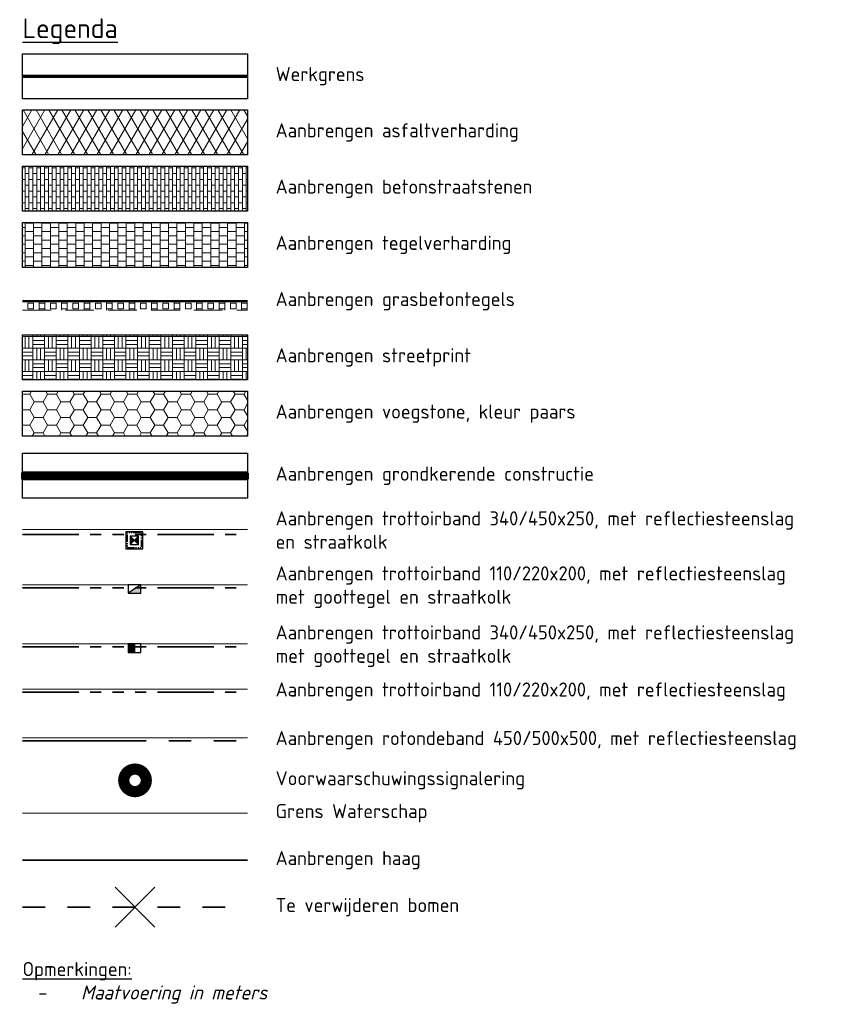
# Model space of a CAD drawing. Header units: metres. Extents: x 121968 to 139793, y 452888 to 468841.
# Tile 1 of 15: x 122940 to 123013, y 457007 to 457095. Entities that reach past the tile are written whole.
import ezdxf

# ---------------------------------------------------------------- set-up
doc = ezdxf.new("R2010")
doc.units = ezdxf.units.M
for name, pattern in [('DASHED', [19.05, 12.7, -6.35]), ('Hidden', [7.14375, 4.7625, -2.38125]), ('NLCS-HIDDEN', [4, 2, -2]), ('STREEP-3X-PUNT', [1.17, 0.65, -0.1, 0.04, -0.1, 0.04, -0.1, 0.04, -0.1]), ('VH-RWSBAND_110X220', [24, 10, -2, 2, -2, 2, -2, 2, -2]), ('VH-TROTTOIRBAND_380-400X250_A', [21, 11, -2, 2, -2, 2, -2])]:
    doc.linetypes.add(name, pattern=pattern)
for name, color, linetype, lineweight in [('N-WA-KG-ONDERHOUDGRENS-O', 170, 'Continuous', 18), ('N-WE-GK-KEERWAND-G', 30, 'Continuous', 70), ('N-WE-GR-HAAG-G', 90, 'GR-HAAG1', 35), ('N-WE-KG-WERKGRENS-G', 10, 'XX-WERKGRENS_CIRCEL', 70), ('N-WE-KL-WINDWAARSCHUWINGSSYSTEEM-G', 220, 'Continuous', 35), ('N-WE-RI-KOLK-S @ 0.5', 7, 'Continuous', 25), ('N-WE-RI-KOLK_STRAATKOLK-S @ 0.5', 7, 'Continuous', 25), ('N-WE-RI-KOLK_TROTTOIRKOLK-S @ 0.5', 7, 'Continuous', 25), ('N-WE-VH-KANTOPSLUITING_TROTTOIRBAND_380 400X250-G', 210, 'VH-TROTTOIRBAND_380-400X250_A', 35), ('N-WE-VH-KANTOPSLUITING_TROTTOIRBAND_RWS_110 220-G', 210, 'VH-RWSBAND_110X220', 35), ('N-WE-VH-KANTVERHARDING-G', 210, 'Continuous', 50), ('N-WE-VH-KANTVERHARDING_BERMVERHARDING-G', 60, 'DASHED', 18), ('N-WE-VH-VERHARDING_ASFALT-A @ 0.5', 7, 'Continuous', 18), ('N-WE-VH-VERHARDING_CRETEPRINT-A @ 0.5', 7, 'Continuous', 18), ('N-WE-VH-VERHARDING_GRASBETONSTEEN-A', 7, 'Continuous', 18), ('N-WE-VH-VERHARDING_STRAATBAKSTEEN-A @ 0.5', 7, 'Continuous', 18), ('N-WE-VH-VERHARDING_STREETPRINT-A @ 0.5', 7, 'Continuous', 18), ('N-WE-VH-VERHARDING_TEGEL-A @ 0.5', 7, 'Continuous', 18), ('V-WE-GR-BOMENRIJ-G', 80, 'NLCS-HIDDEN', 35), ('X-XX-AL-T25', 7, 'Continuous', 25), ('X-XX-AL-TEKENBLAD_VIEWPORT-G', 7, 'Continuous', 18)]:
    doc.layers.add(name, color=color, linetype=linetype, lineweight=lineweight)
doc.layers.add('WEG-NW-BAND-10_20', color=7, linetype='STREEP-3X-PUNT')
doc.layers.add('WEG-NW-VERHARDING', color=42, linetype='Continuous')
doc.styles.add('NLCS-ISO Standaard', font='NLCS-ISO.ttf', dxfattribs={"height": 1.8})
doc.linetypes.add('GR-HAAG1', pattern='A,6,[176,NLCS.shx,S=0.125,R=0,X=0,Y=0],-2', length=8)
doc.linetypes.add('XX-WERKGRENS_CIRCEL', pattern='A,10,-2.5,[69,NLCS.SHX,S=1,R=0,X=0,Y=0],-2.5', length=15)

# ---------------------------------------------------------------- blocks, each defined once
blk = doc.blocks.new('N-SRI-KOLK_STRAAT_300X300-SO')
h = blk.add_hatch(color=256)
h.dxf.hatch_style = 1
h.paths.add_polyline_path([(0.75, 1.5), (-0.75, 1.5), (0, 0.75)])
h.paths.add_polyline_path([(0, 0.75), (-0.75, 0), (0.75, 0)])
for p, q in [((-0.75, 0), (0.75, 1.5)), ((0.75, 0), (-0.75, 1.5))]:
    blk.add_line(p, q)
at = {"flags": 128}
blk.add_lwpolyline([(-0.75, 0), (0.75, 0), (0.75, 1.5), (-0.75, 1.5)], close=True, dxfattribs=at)
blk = doc.blocks.new('N-SRI-KOLK_TROTTOIR-SO')
blk.add_hatch(color=256).paths.add_polyline_path([(1.125, 1.5), (-1.125, 1.5), (-1.125, 0)])
blk.add_line((-1.125, 0), (1.125, 1.5))
at = {"flags": 128}
blk.add_lwpolyline([(-1.125, 0), (1.125, 0), (1.125, 1.5), (-1.125, 1.5)], close=True, dxfattribs=at)
blk = doc.blocks.new('N-SRI-KOLK_RWS-SO')
at = {"ltscale": 0.1}
blk.add_hatch(color=256, dxfattribs=at).paths.add_polyline_path([(0, 0), (1.125, 0), (1.125, 1.5), (0, 1.5)])
blk.add_line((0, 0), (0, 1.5), dxfattribs=at)
at = {"flags": 128}
blk.add_lwpolyline([(-1.125, 0), (1.125, 0), (1.125, 1.5), (-1.125, 1.5)], close=True, dxfattribs=at)
at = {"ltscale": 0.1, "flags": 128}
blk.add_lwpolyline([(0, 0), (1.125, 0), (1.125, 1.5), (0, 1.5)], close=True, dxfattribs=at)

msp = doc.modelspace()

# ---------------------------------------------------------------- hatches: boundary and pattern name
at = {"layer": 'N-WE-VH-VERHARDING_ASFALT-A @ 0.5'}
h = msp.add_hatch(dxfattribs=at)
h.set_pattern_fill('AVH-ASFALT', color=256, scale=2, style=0, pattern_type=2)
h.set_pattern_definition([(60, (0, 23.873), (-0.8660254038, 0.5), []), (120, (0, 23.873), (-0.8660254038, -0.5), [])])
h.paths.add_polyline_path([(122940.522, 457086.565), (122960.522, 457086.565), (122960.522, 457082.565), (122940.522, 457082.565)])
at = {"layer": 'N-WE-VH-VERHARDING_CRETEPRINT-A @ 0.5'}
h = msp.add_hatch(dxfattribs=at)
h.set_pattern_fill('HONEY', color=256, scale=0.5, style=0)
h.set_pattern_definition([(0, (0, 23.873), (1.190625, 0.68740766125), [0.79375, -1.5875]), (120, (0, 23.873), (-1.1906249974, 0.6874076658), [0.79375, -1.5875]), (60, (0, 23.873), (2.6e-09, 1.374815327), [-1.5875, 0.79375])])
h.paths.add_polyline_path([(122940.522, 457061.565), (122960.522, 457061.565), (122960.522, 457057.565), (122940.522, 457057.565)])
at = {"layer": 'N-WE-VH-VERHARDING_GRASBETONSTEEN-A'}
h = msp.add_hatch(dxfattribs=at)
h.set_pattern_fill('AVH-GRASBETONSTEEN_01', color=256, scale=2, style=0, pattern_type=2)
h.set_pattern_definition([(90, (0, 23.873), (-2, 1e-16), []), (90, (0.5, 23.873), (-2, 1e-16), []), (0, (0, 23.873), (0, 2), [-0.5, 0.5]), (0, (0, 24.373), (0, 2), [-0.5, 0.5]), (0, (0, 24.873), (0, 2), [0.5, -0.5]), (0, (0, 25.373), (0, 2), [0.5, -0.5]), (90, (1, 23.873), (-2, 1e-16), [0.5, -0.5]), (90, (1.5, 23.873), (-2, 1e-16), [0.5, -0.5])])
h.paths.add_polyline_path([(122940.522, 457069.565), (122960.522, 457069.565), (122960.522, 457068.765), (122940.522, 457068.765)])
at = {"layer": 'N-WE-VH-VERHARDING_STRAATBAKSTEEN-A @ 0.5'}
h = msp.add_hatch(dxfattribs=at)
h.set_pattern_fill('AVH-BSS_DIKFORMAAT_HALFST', color=256, scale=10, style=0, pattern_type=2)
h.set_pattern_definition([(0, (0, 23.873), (1.035, 0.5175), [0.345, -0.345]), (90, (0, 23.873), (-0.345, 2e-17), [])])
h.paths.add_polyline_path([(122940.522, 457081.565), (122960.522, 457081.565), (122960.522, 457077.565), (122940.522, 457077.565)])
at = {"layer": 'N-WE-VH-VERHARDING_STREETPRINT-A @ 0.5'}
h = msp.add_hatch(dxfattribs=at)
h.set_pattern_fill('AVH-BSS_DIKFORMAAT_BLOK', color=256, scale=10, style=0, pattern_type=2)
h.set_pattern_definition([(0, (0, 23.873), (0, 1.035), []), (0, (0, 24.218), (1.035, 1.035), [1.035, -1.035]), (0, (0, 24.563), (1.035, 1.035), [1.035, -1.035]), (90, (0, 23.873), (-1.035, 6e-17), []), (90, (-0.345, 23.873), (-1.035, 1.035), [1.035, -1.035]), (90, (-0.69, 23.873), (-1.035, 1.035), [1.035, -1.035])])
h.paths.add_polyline_path([(122940.522, 457066.565), (122960.522, 457066.565), (122960.522, 457062.565), (122940.522, 457062.565)])
at = {"layer": 'N-WE-VH-VERHARDING_TEGEL-A @ 0.5'}
h = msp.add_hatch(dxfattribs=at)
h.set_pattern_fill('AVH-TEGEL_300X300_HALFST', color=256, scale=5, style=0, pattern_type=2)
h.set_pattern_definition([(0, (0, 23.873), (0.75, 0.375), [0.75, -0.75]), (90, (0, 23.873), (-0.75, 5e-17), [])])
h.paths.add_polyline_path([(122940.522, 457076.565), (122960.522, 457076.565), (122960.522, 457072.565), (122940.522, 457072.565)])

# ---------------------------------------------------------------- linework, layer by layer
at = {"layer": 'N-WA-KG-ONDERHOUDGRENS-O'}
msp.add_lwpolyline([(122940.522, 457024.044), (122960.522, 457024.044)], dxfattribs=at)
at = {"layer": 'N-WE-GK-KEERWAND-G', "linetype": 'Hidden', "ltscale": 10, "const_width": 0.5}
msp.add_lwpolyline([(122940.522, 457054.039), (122960.522, 457054.039)], dxfattribs=at)
at = {"layer": 'N-WE-GK-KEERWAND-G'}
msp.add_lwpolyline([(122960.522, 457054.289), (122940.522, 457054.289), (122940.522, 457053.789), (122960.522, 457053.789)], close=True, dxfattribs=at)
at = {"layer": 'N-WE-GR-HAAG-G', "ltscale": 0.5, "flags": 128}
msp.add_lwpolyline([(122940.522, 457019.868), (122960.522, 457019.868)], dxfattribs=at)
at = {"layer": 'N-WE-KG-WERKGRENS-G', "flags": 128}
msp.add_lwpolyline([(122940.522, 457089.565), (122960.522, 457089.565)], dxfattribs=at)
at = {"layer": 'N-WE-KL-WINDWAARSCHUWINGSSYSTEEM-G', "color": 7, "const_width": 2}
msp.add_lwpolyline([(122950.022, 457026.968, 1), (122951.022, 457026.968, 1)], format="xyb", close=True, dxfattribs=at)
at = {"layer": 'N-WE-VH-KANTOPSLUITING_TROTTOIRBAND_380 400X250-G'}
msp.add_lwpolyline([(122940.522, 457030.494), (122960.522, 457030.494)], dxfattribs=at)
at = {"layer": 'N-WE-VH-KANTOPSLUITING_TROTTOIRBAND_RWS_110 220-G', "ltscale": 0.5}
for points in [[(122940.522, 457048.813), (122960.522, 457048.813)], [(122940.522, 457044.095), (122960.522, 457044.095)], [(122940.522, 457038.847), (122960.522, 457038.847)], [(122940.522, 457034.813), (122960.522, 457034.813)]]:
    msp.add_lwpolyline(points, dxfattribs=at)
at = {"layer": 'N-WE-VH-KANTVERHARDING-G'}
msp.add_lwpolyline([(122940.522, 457069.565), (122960.522, 457069.565)], dxfattribs=at)
at = {"layer": 'N-WE-VH-KANTVERHARDING_BERMVERHARDING-G', "ltscale": 0.2, "flags": 128}
msp.add_lwpolyline([(122940.522, 457068.765), (122960.522, 457068.765)], dxfattribs=at)
at = {"layer": 'V-WE-GR-BOMENRIJ-G', "linetype": 'Continuous'}
for points in [[(122948.755, 457013.924), (122952.29, 457017.459)], [(122952.29, 457013.924), (122948.755, 457017.459)]]:
    msp.add_lwpolyline(points, dxfattribs=at)
at = {"layer": 'V-WE-GR-BOMENRIJ-G', "flags": 128}
msp.add_lwpolyline([(122940.522, 457015.692), (122960.522, 457015.692)], dxfattribs=at)
at = {"layer": 'WEG-NW-BAND-10_20', "flags": 128}
msp.add_lwpolyline([(122949.813, 457047.663), (122951.113, 457047.663), (122951.113, 457048.963), (122949.813, 457048.963)], close=True, dxfattribs=at)
at = {"layer": 'WEG-NW-VERHARDING', "flags": 128}
msp.add_lwpolyline([(122949.713, 457047.563), (122951.213, 457047.563), (122951.213, 457049.063), (122949.713, 457049.063)], close=True, dxfattribs=at)
at = {"layer": 'X-XX-AL-T25'}
for points in [[(122940.522, 457091.565), (122960.522, 457091.565), (122960.522, 457087.565), (122940.522, 457087.565)], [(122940.522, 457086.565), (122960.522, 457086.565), (122960.522, 457082.565), (122940.522, 457082.565)], [(122940.522, 457081.565), (122960.522, 457081.565), (122960.522, 457077.565), (122940.522, 457077.565)], [(122940.522, 457076.565), (122960.522, 457076.565), (122960.522, 457072.565), (122940.522, 457072.565)], [(122940.522, 457066.565), (122960.522, 457066.565), (122960.522, 457062.565), (122940.522, 457062.565)], [(122940.522, 457061.565), (122960.522, 457061.565), (122960.522, 457057.565), (122940.522, 457057.565)], [(122940.522, 457056.039), (122960.522, 457056.039), (122960.522, 457052.039), (122940.522, 457052.039)]]:
    msp.add_lwpolyline(points, close=True, dxfattribs=at)
at = {"layer": 'X-XX-AL-TEKENBLAD_VIEWPORT-G'}
for points in [[(122940.522, 457049.263), (122960.522, 457049.263)], [(122940.522, 457044.345), (122960.522, 457044.345)], [(122940.522, 457039.097), (122960.522, 457039.097)], [(122940.522, 457035.063), (122960.522, 457035.063)], [(122940.522, 457030.744), (122960.522, 457030.744)]]:
    msp.add_lwpolyline(points, dxfattribs=at)

# ---------------------------------------------------------------- block references
at = {"layer": 'N-WE-RI-KOLK-S @ 0.5', "xscale": 0.5, "yscale": 0.5, "zscale": 0.5, "rotation": 180.0000000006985}
msp.add_blockref('N-SRI-KOLK_TROTTOIR-SO', (122950.463, 457044.345), dxfattribs=at)
at = {"layer": 'N-WE-RI-KOLK_STRAATKOLK-S @ 0.5', "xscale": 0.5, "yscale": 0.5, "zscale": 0.5, "rotation": 90.00000000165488}
msp.add_blockref('N-SRI-KOLK_STRAAT_300X300-SO', (122950.838, 457048.313), dxfattribs=at)
at = {"layer": 'N-WE-RI-KOLK_TROTTOIRKOLK-S @ 0.5', "xscale": 0.4999999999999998, "yscale": 0.4999999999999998, "zscale": 0.4999999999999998, "rotation": 180.0000000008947}
msp.add_blockref('N-SRI-KOLK_RWS-SO', (122950.463, 457039.097), dxfattribs=at)

# ---------------------------------------------------------------- texts
at = {"layer": 'X-XX-AL-T25', "style": 'NLCS-ISO Standaard'}
for s, heights, insert, char_height, attachment_point in [('{\\LLegenda}', [0], (122940.522, 457093.565, 20), 1.75, 4), ('Werkgrens', [0], (122963.022, 457089.565, 185.003), 1.25, 4), ('Aanbrengen asfaltverharding', [0], (122963.022, 457084.565, 185.003), 1.25, 4), ('Aanbrengen betonstraatstenen', [0], (122963.022, 457079.565, 185.003), 1.25, 4), ('Aanbrengen tegelverharding', [0], (122963.022, 457074.565, 185.003), 1.25, 4), ('Aanbrengen grasbetontegels', [1.905], (122963.022, 457069.565, 185.003), 1.25, 4), ('Aanbrengen streetprint', [0], (122963.022, 457064.565, 185.003), 1.25, 4), ('Aanbrengen voegstone, kleur paars', [0], (122963.022, 457059.565, 185.003), 1.25, 4), ('Aanbrengen grondkerende constructie', [0], (122963.022, 457054.039, 185.003), 1.25, 4), ('Aanbrengen trottoirband 340/450x250, met reflectiesteenslag\\Pen straatkolk', [0], (122963.022, 457049.216, 185.003), 1.25, 4), ('Aanbrengen trottoirband 110/220x200, met reflectiesteenslag\\Pmet goottegel en straatkolk', [0], (122963.022, 457044.138, 185.003), 1.25, 4), ('Aanbrengen trottoirband 340/450x250, met reflectiesteenslag\\Pmet goottegel en straatkolk', [0], (122963.022, 457038.89, 185.003), 1.25, 4), ('Aanbrengen trottoirband 110/220x200, met reflectiesteenslag', [0], (122963.022, 457034.856, 185.003), 1.25, 4), ('Aanbrengen rotondeband 450/500x500, met reflectiesteenslag', [0], (122963.022, 457030.537, 185.003), 1.25, 4), ('Voorwaarschuwingssignalering', [1.905], (122963.022, 457026.968, 185.003), 1.25, 4), ('Grens Waterschap', [1.905], (122963.022, 457024.044, 185.003), 1.25, 4), ('Aanbrengen haag', [1.905], (122963.022, 457019.868, 185.003), 1.25, 4), ('Te verwijderen bomen', [1.905], (122963.022, 457015.692, 185.003), 1.25, 4), ('{\\LOpmerkingen:\\P\\fNLCS-ISO|b0|i1|c0|p34;\\W1.6667;\\l \\W1;-{\\W4.10984; }Maatvoering in meters}', [0], (122940.522, 457010.817, 20), 1.25, 1)]:
    msp.add_mtext_dynamic_manual_height_columns(s, width=102.71993, gutter_width=6.25, heights=heights, dxfattribs=dict(at, insert=insert, char_height=char_height, attachment_point=attachment_point))

doc.saveas('drawing.dxf')
